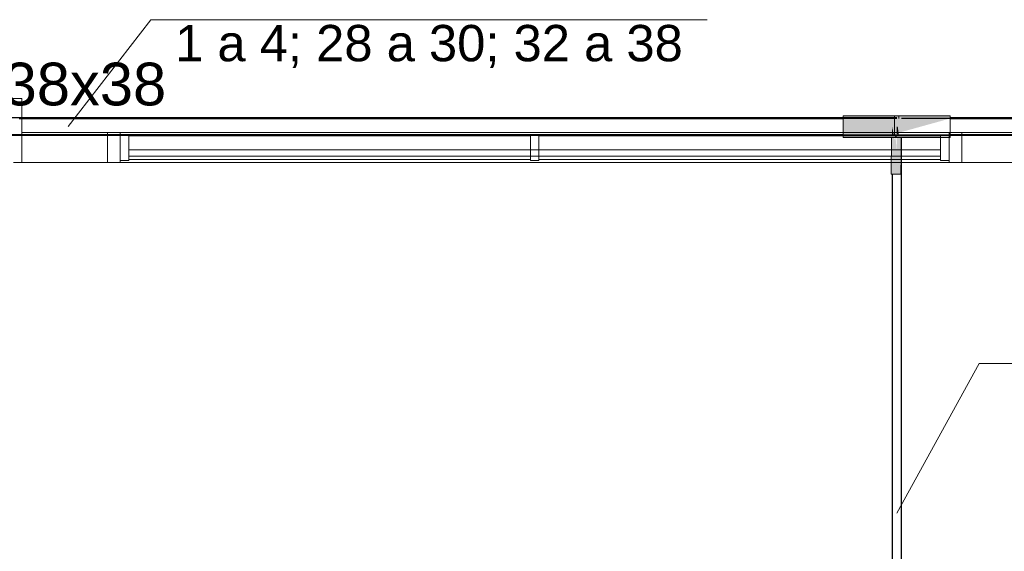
# Model space of a CAD drawing. Header units: millimetres. Extents: x 4476663 to 4477054, y -30323851 to -30323414.
# Tile 102 of 256: x 4476916.71 to 4476921.32, y -30323785.71 to -30323783.23. Entities that reach past the tile are written whole.
import ezdxf

# ---------------------------------------------------------------- set-up
doc = ezdxf.new("R2010")
doc.units = ezdxf.units.MM
doc.linetypes.add('NULL', pattern=[0])
for name, color, linetype, lineweight in [('CE-Condutos (Teto)', 1, 'Continuous', 25), ('CE-Conexões', 9, 'Continuous', 18), ('CE-Textos conduto', 7, 'Continuous', 9), ('CE-Textos fios', 7, 'Continuous', 9), ('IFC-Janela-Contorno', 142, 'Continuous', 5), ('IFC-Parede padrão-Contorno', 44, 'Continuous', 5), ('IFC-Porta-Contorno', 142, 'Continuous', 5)]:
    doc.layers.add(name, color=color, linetype=linetype, lineweight=lineweight)
doc.styles.add('ARIAL', font='arial.ttf')

msp = doc.modelspace()

# ---------------------------------------------------------------- hatches: boundary and pattern name
at = {"layer": 'CE-Conexões', "linetype": 'Continuous'}
for points in [[(4476921.0623, -30323783.6892), (4476921.0623, -30323783.6762), (4476920.8013, -30323783.6762), (4476920.8013, -30323783.6862), (4476920.8113, -30323783.6801), (4476920.8213, -30323783.6833), (4476920.8113, -30323783.6862), (4476920.8113, -30323783.7172), (4476920.8161, -30323783.7272), (4476920.8213, -30323783.6892), (4476920.8213, -30323783.6762), (4476920.8113, -30323783.6762), (4476920.8013, -30323783.6862), (4476920.8013, -30323783.6762), (4476920.5603, -30323783.6762), (4476920.5603, -30323783.7652), (4476920.788, -30323783.7652), (4476920.6587, -30323783.7147), (4476920.7074, -30323783.7272), (4476920.8013, -30323783.7585), (4476920.8113, -30323783.7272), (4476920.8013, -30323783.7386), (4476920.8013, -30323783.7272), (4476920.8113, -30323783.7272), (4476920.8113, -30323783.6926), (4476920.8013, -30323783.6892), (4476920.8013, -30323783.7652), (4476920.5603, -30323783.7652), (4476920.5603, -30323783.7782), (4476920.8213, -30323783.7782), (4476920.818, -30323783.7682), (4476920.8113, -30323783.7657), (4476920.8113, -30323783.7782), (4476921.0623, -30323783.7782), (4476921.0623, -30323783.7652), (4476920.8113, -30323783.7652), (4476920.8113, -30323783.7619), (4476920.7074, -30323783.7272), (4476920.6587, -30323783.7147), (4476920.788, -30323783.7652)], [(4476920.7894, -30323783.7272), (4476920.7894, -30323783.7652), (4476920.7972, -30323783.7652)], [(4476920.8161, -30323783.7272), (4476920.8113, -30323783.7272), (4476920.8113, -30323783.7618), (4476920.8213, -30323783.7652)], [(4476920.7846, -30323783.9498), (4476920.7892, -30323783.7782), (4476920.7874, -30323783.7782)], [(4476920.7846, -30323783.9498), (4476920.8306, -30323783.9506), (4476920.8334, -30323783.7782), (4476920.8113, -30323783.7782), (4476920.8113, -30323783.8435), (4476920.7995, -30323783.7782), (4476920.7894, -30323783.7782)], [(4476920.8093, -30323783.7682), (4476920.8013, -30323783.7782), (4476920.8113, -30323783.7782)], [(4476920.8013, -30323783.7881), (4476920.8113, -30323783.8435), (4476920.8062, -30323783.7782)]]:
    msp.add_hatch(color=163, dxfattribs=at).paths.add_polyline_path(points)

# ---------------------------------------------------------------- linework, layer by layer
at = {"layer": 'CE-Condutos (Teto)'}
for p, q in [((4476916.9305, -30323783.6862), (4476913.3064, -30323783.6862)), ((4476916.7027, -30323783.6892), (4476920.5603, -30323783.6892)), ((4476920.8113, -30323783.6892), (4476916.7027, -30323783.6892)), ((4476920.8113, -30323783.6862), (4476916.9305, -30323783.6862)), ((4476928.4753, -30323783.6892), (4476920.8337, -30323783.6892)), ((4476928.4753, -30323783.6862), (4476921.0623, -30323783.6862)), ((4476921.0623, -30323783.6892), (4476928.4753, -30323783.6892)), ((4476913.0554, -30323783.7652), (4476920.8113, -30323783.7652)), ((4476920.5603, -30323783.7652), (4476913.3064, -30323783.7652)), ((4476913.3064, -30323783.7682), (4476920.5603, -30323783.7682)), ((4476920.8113, -30323783.7652), (4476923.7101, -30323783.7652)), ((4476920.8113, -30323783.7682), (4476923.8912, -30323783.7682)), ((4476920.8337, -30323783.9194), (4476920.8337, -30323783.7782)), ((4476923.7101, -30323783.7652), (4476921.0623, -30323783.7652)), ((4476920.8337, -30323784.0991), (4476920.8337, -30323783.9194)), ((4476920.7894, -30323783.9499), (4476920.7894, -30323784.0991)), ((4476920.7894, -30323784.0991), (4476920.7894, -30323784.2672)), ((4476920.8337, -30323784.2672), (4476920.8337, -30323784.0991)), ((4476920.7894, -30323784.2672), (4476920.7894, -30323784.4245)), ((4476920.8337, -30323784.4245), (4476920.8337, -30323784.2672)), ((4476920.7894, -30323784.4245), (4476920.7894, -30323784.5717)), ((4476920.8337, -30323784.5717), (4476920.8337, -30323784.4245)), ((4476920.7894, -30323784.5717), (4476920.7894, -30323784.7097)), ((4476920.8337, -30323784.7097), (4476920.8337, -30323784.5717)), ((4476920.7894, -30323784.7097), (4476920.7894, -30323784.8393)), ((4476920.8337, -30323784.8393), (4476920.8337, -30323784.7097)), ((4476920.7894, -30323784.8393), (4476920.7894, -30323784.9612)), ((4476920.8337, -30323784.9612), (4476920.8337, -30323784.8393)), ((4476920.7894, -30323784.9612), (4476920.7894, -30323785.0764)), ((4476920.8337, -30323785.0764), (4476920.8337, -30323784.9612)), ((4476920.7894, -30323785.0764), (4476920.7894, -30323785.1856)), ((4476920.8337, -30323785.1856), (4476920.8337, -30323785.0764)), ((4476920.7894, -30323785.1856), (4476920.7894, -30323785.2895)), ((4476920.8337, -30323785.2895), (4476920.8337, -30323785.1856)), ((4476920.7894, -30323785.2895), (4476920.7894, -30323785.389)), ((4476920.8337, -30323785.389), (4476920.8337, -30323785.2895)), ((4476920.7894, -30323785.389), (4476920.7894, -30323785.485)), ((4476920.8337, -30323785.485), (4476920.8337, -30323785.389)), ((4476920.7894, -30323785.485), (4476920.7894, -30323785.5782)), ((4476920.8337, -30323785.5782), (4476920.8337, -30323785.485)), ((4476920.7894, -30323785.5782), (4476920.7894, -30323785.6693)), ((4476920.8337, -30323785.6693), (4476920.8337, -30323785.5782)), ((4476920.7894, -30323785.6693), (4476920.7894, -30323785.7593)), ((4476920.8337, -30323785.7593), (4476920.8337, -30323785.6693))]:
    msp.add_line(p, q, dxfattribs=at)
at = {"layer": 'CE-Conexões'}
for p, q in [((4476920.7891, -30323783.6762), (4476920.5603, -30323783.6762)), ((4476920.5603, -30323783.6762), (4476920.5603, -30323783.6862)), ((4476920.5603, -30323783.6862), (4476920.5603, -30323783.6892)), ((4476920.5603, -30323783.6892), (4476920.5603, -30323783.7131)), ((4476920.8013, -30323783.6762), (4476920.7891, -30323783.6762)), ((4476920.8113, -30323783.6762), (4476920.8013, -30323783.6762)), ((4476920.8013, -30323783.6762), (4476920.8013, -30323783.6862)), ((4476920.8013, -30323783.6862), (4476920.8013, -30323783.6892)), ((4476920.8013, -30323783.6892), (4476920.8013, -30323783.7171)), ((4476920.8213, -30323783.6762), (4476920.8113, -30323783.6762)), ((4476920.8213, -30323783.6762), (4476920.8113, -30323783.6762)), ((4476920.8213, -30323783.6862), (4476920.8213, -30323783.6762)), ((4476921.0623, -30323783.6762), (4476920.8213, -30323783.6762)), ((4476920.8213, -30323783.6892), (4476920.8213, -30323783.6862)), ((4476921.0623, -30323783.6862), (4476921.0623, -30323783.6762)), ((4476921.0623, -30323783.6892), (4476921.0623, -30323783.6862)), ((4476921.0623, -30323783.7652), (4476921.0623, -30323783.6892)), ((4476920.5603, -30323783.7131), (4476920.5603, -30323783.7272)), ((4476920.5603, -30323783.7272), (4476920.5603, -30323783.7652)), ((4476920.8013, -30323783.7171), (4476920.8013, -30323783.7272)), ((4476920.8013, -30323783.7272), (4476920.8013, -30323783.7652)), ((4476920.5603, -30323783.7652), (4476920.5603, -30323783.7682)), ((4476920.5603, -30323783.7682), (4476920.5603, -30323783.7782)), ((4476920.5603, -30323783.7782), (4476920.7874, -30323783.7782)), ((4476920.7874, -30323783.7782), (4476920.7846, -30323783.9498)), ((4476920.7874, -30323783.7782), (4476920.8013, -30323783.7782)), ((4476920.8013, -30323783.7652), (4476920.8013, -30323783.7682)), ((4476920.8013, -30323783.7782), (4476920.8113, -30323783.7782)), ((4476920.8013, -30323783.7782), (4476920.8113, -30323783.7782)), ((4476920.8113, -30323783.7782), (4476920.8213, -30323783.7782)), ((4476920.8213, -30323783.7682), (4476920.8213, -30323783.7652)), ((4476920.8213, -30323783.7782), (4476920.8337, -30323783.7782)), ((4476920.8306, -30323783.9506), (4476920.8334, -30323783.7782)), ((4476920.8337, -30323783.7782), (4476921.0623, -30323783.7782)), ((4476921.0623, -30323783.7682), (4476921.0623, -30323783.7652)), ((4476921.0623, -30323783.7782), (4476921.0623, -30323783.7682)), ((4476920.7846, -30323783.9498), (4476920.7894, -30323783.9499)), ((4476920.7894, -30323783.9499), (4476920.8113, -30323783.9503)), ((4476920.8113, -30323783.9503), (4476920.8213, -30323783.9504)), ((4476920.8213, -30323783.9504), (4476920.8306, -30323783.9506))]:
    msp.add_line(p, q, dxfattribs=at)
at = {"layer": 'CE-Textos fios'}
for p, q in [((4476916.9333, -30323783.7272), (4476917.3191, -30323783.2272)), ((4476917.3191, -30323783.2272), (4476919.9236, -30323783.2272)), ((4476920.8113, -30323785.5362), (4476921.197, -30323784.8364)), ((4476921.197, -30323784.8364), (4476922.7455, -30323784.8364))]:
    msp.add_line(p, q, dxfattribs=at)
at = {"layer": 'IFC-Janela-Contorno', "color": 8, "lineweight": 5}
for p, q in [((4476917.1164, -30323783.7556), (4476917.1714, -30323783.7556)), ((4476917.1164, -30323783.8956), (4476917.1164, -30323783.7709)), ((4476917.1714, -30323783.7556), (4476917.1764, -30323783.7556)), ((4476917.1764, -30323783.7556), (4476921.0564, -30323783.7556)), ((4476917.1764, -30323783.7656), (4476917.1764, -30323783.7556)), ((4476917.1764, -30323783.8835), (4476917.1764, -30323783.7556)), ((4476917.1764, -30323783.7656), (4476917.1792, -30323783.7656)), ((4476917.1792, -30323783.7656), (4476917.2164, -30323783.7656)), ((4476917.2164, -30323783.774), (4476917.2164, -30323783.7656)), ((4476917.2164, -30323783.7706), (4476919.0964, -30323783.7706)), ((4476917.2164, -30323783.8856), (4476917.2164, -30323783.774)), ((4476919.0964, -30323783.7656), (4476919.0992, -30323783.7656)), ((4476919.0964, -30323783.8772), (4476919.0964, -30323783.7656)), ((4476919.0992, -30323783.7656), (4476919.1364, -30323783.7656)), ((4476919.1364, -30323783.774), (4476919.1364, -30323783.7656)), ((4476919.1364, -30323783.7706), (4476921.0164, -30323783.7706)), ((4476919.1364, -30323783.8856), (4476919.1364, -30323783.774)), ((4476921.0164, -30323783.7656), (4476921.0192, -30323783.7656)), ((4476921.0164, -30323783.8772), (4476921.0164, -30323783.7656)), ((4476921.0192, -30323783.7656), (4476921.0564, -30323783.7656)), ((4476921.0564, -30323783.7677), (4476921.0564, -30323783.7556)), ((4476921.0564, -30323783.7556), (4476921.1097, -30323783.7556)), ((4476921.0564, -30323783.774), (4476921.0564, -30323783.7656)), ((4476921.0564, -30323783.8956), (4476921.0564, -30323783.7677)), ((4476921.1097, -30323783.7556), (4476921.1164, -30323783.7556)), ((4476921.1164, -30323783.8803), (4476921.1164, -30323783.7556)), ((4476917.1764, -30323783.8856), (4476917.1764, -30323783.8772)), ((4476917.2164, -30323783.8356), (4476917.4824, -30323783.8356)), ((4476917.2164, -30323783.8656), (4476920.7504, -30323783.8656)), ((4476917.2164, -30323783.8806), (4476919.0964, -30323783.8806)), ((4476917.4824, -30323783.8356), (4476921.0164, -30323783.8356)), ((4476919.0964, -30323783.8856), (4476919.0964, -30323783.8772)), ((4476919.1364, -30323783.8806), (4476921.0164, -30323783.8806)), ((4476920.7504, -30323783.8656), (4476921.0164, -30323783.8656)), ((4476921.0164, -30323783.8856), (4476921.0164, -30323783.8772)), ((4476917.1164, -30323783.8956), (4476917.1231, -30323783.8956)), ((4476917.1231, -30323783.8956), (4476917.1764, -30323783.8956)), ((4476917.1764, -30323783.8956), (4476917.1764, -30323783.8835)), ((4476917.1764, -30323783.8956), (4476917.1764, -30323783.8856)), ((4476917.1764, -30323783.8856), (4476917.2136, -30323783.8856)), ((4476917.1764, -30323783.8956), (4476921.0564, -30323783.8956)), ((4476917.2136, -30323783.8856), (4476917.2164, -30323783.8856)), ((4476919.0964, -30323783.8856), (4476919.1336, -30323783.8856)), ((4476919.1336, -30323783.8856), (4476919.1364, -30323783.8856)), ((4476921.0164, -30323783.8856), (4476921.0536, -30323783.8856)), ((4476921.0536, -30323783.8856), (4476921.0564, -30323783.8856)), ((4476921.0564, -30323783.8956), (4476921.0615, -30323783.8956)), ((4476921.0615, -30323783.8956), (4476921.1164, -30323783.8956))]:
    msp.add_line(p, q, dxfattribs=at)
at = {"layer": 'IFC-Parede padrão-Contorno', "color": 8, "lineweight": 5}
for p, q in [((4476916.7164, -30323783.8876), (4476916.7164, -30323783.7556)), ((4476916.7164, -30323783.7556), (4476916.76, -30323783.7556)), ((4476916.76, -30323783.7556), (4476917.1164, -30323783.7556)), ((4476917.1164, -30323783.7556), (4476918.6102, -30323783.7556)), ((4476917.1164, -30323783.8803), (4476917.1164, -30323783.7556)), ((4476921.0564, -30323783.7556), (4476921.1164, -30323783.7556)), ((4476921.1164, -30323783.7556), (4476921.171, -30323783.7556)), ((4476921.1164, -30323783.8956), (4476921.1164, -30323783.7709)), ((4476921.171, -30323783.7556), (4476921.6164, -30323783.7556)), ((4476916.7164, -30323783.8956), (4476916.76, -30323783.8956)), ((4476916.76, -30323783.8956), (4476917.1164, -30323783.8956)), ((4476920.164, -30323783.8956), (4476921.0564, -30323783.8956)), ((4476921.1164, -30323783.8956), (4476921.5619, -30323783.8956))]:
    msp.add_line(p, q, dxfattribs=at)
at = {"layer": 'IFC-Porta-Contorno', "color": 8, "lineweight": 5}
for p, q in [((4476916.659, -30323783.5956), (4476916.7164, -30323783.5956)), ((4476916.7164, -30323783.8785), (4476916.7164, -30323783.5956)), ((4476916.7164, -30323783.8956), (4476916.7164, -30323783.8785)), ((4476916.6764, -30323783.8956), (4476916.7141, -30323783.8956)), ((4476916.7141, -30323783.8956), (4476916.7164, -30323783.8956))]:
    msp.add_line(p, q, dxfattribs=at)

# ---------------------------------------------------------------- texts
at = {"layer": 'CE-Textos conduto', "linetype": 'NULL', "insert": (4476916.9333, -30323783.631), "char_height": 0.2, "width": 1.832927, "attachment_point": 8, "line_spacing_factor": 0.6, "style": 'ARIAL'}
msp.add_mtext('#38x38', dxfattribs=at)
at = {"layer": 'CE-Textos fios', "linetype": 'NULL', "insert": (4476917.4333, -30323783.4533), "char_height": 0.17, "width": 4.751966, "attachment_point": 7, "line_spacing_factor": 0.6, "style": 'ARIAL'}
msp.add_mtext('1 a 4; 28 a 30; 32 a 38', dxfattribs=at)

doc.saveas('drawing.dxf')
